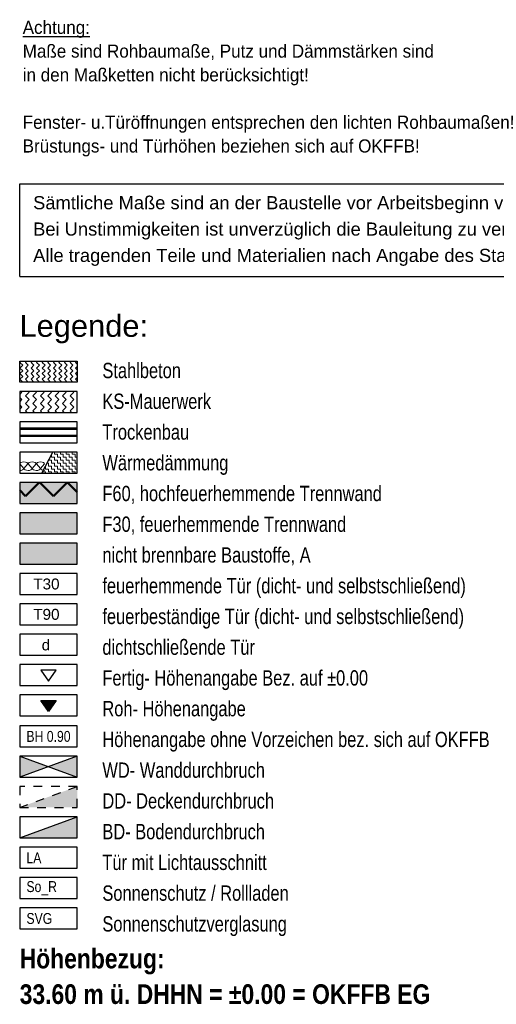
# Model space of a CAD drawing. Header units: metres. Extents: x 1314 to 1415, y -87 to -52.
# Tile 151 of 256: x 1379.64 to 1385.09, y -80.27 to -69.01. Entities that reach past the tile are written whole.
import ezdxf

# ---------------------------------------------------------------- set-up
doc = ezdxf.new("R2010")
doc.units = ezdxf.units.M
doc.linetypes.add('AUSGEZOGEN', pattern=[0])
doc.linetypes.add('VERDECKT2_S2', pattern=[0.15, 0.1, -0.05])
for name, color, linetype, lineweight in [('XR$1$Fenster', 3, 'AUSGEZOGEN', 18), ('XR$1$Legende', 4, 'AUSGEZOGEN', 13), ('XR$1$Muster', 4, 'AUSGEZOGEN', 13), ('XR$1$Möblierung', 4, 'AUSGEZOGEN', 13), ('XR$1$STANDARD_1', 7, 'AUSGEZOGEN', 25)]:
    doc.layers.add(name, color=color, linetype=linetype, lineweight=lineweight)
doc.styles.add('ARIAL', font='arial.ttf')

# ---------------------------------------------------------------- blocks, each defined once
blk = doc.blocks.new('MUSTERELEMENT_0')
at = {"layer": 'XR$1$Muster', "color": 52, "linetype": 'AUSGEZOGEN', "lineweight": 13, "transparency": 33554687}
for p, q in [((1379.686, -74.141), (1379.641, -74.091)), ((1379.734, -74.091), (1379.688, -74.141)), ((1379.782, -74.141), (1379.736, -74.091)), ((1379.829, -74.091), (1379.784, -74.141)), ((1379.877, -74.141), (1379.831, -74.091)), ((1379.925, -74.091), (1379.879, -74.141))]:
    blk.add_line(p, q, dxfattribs=at)
for centre, start_param, end_param in [((1379.687, -74.091), 3.141593, 6.283185), ((1379.783, -74.091), 3.141593, 6.283185), ((1379.878, -74.091), 3.141593, 6.283185), ((1379.64, -74.141), 1.570796, 3.141593), ((1379.735, -74.141), 0, 1.570796), ((1379.735, -74.141), 1.570796, 3.141593), ((1379.83, -74.141), 0, 1.570796), ((1379.83, -74.141), 1.570796, 3.141593), ((1379.926, -74.141), 0, 1.570796)]:
    blk.add_ellipse(centre, major_axis=(-0.0467, 0), ratio=0.52455, start_param=start_param, end_param=end_param, dxfattribs=at)
blk = doc.blocks.new('NSY144')
at = {"color": 0, "linetype": 'ByBlock', "lineweight": -2}
for p, q in [((0.035, 0.05), (-0.035, 0.05)), ((-0.035, 0.05), (0, 0)), ((0, 0), (0.035, 0.05))]:
    blk.add_line(p, q, dxfattribs=at)
blk = doc.blocks.new('NSY145')
at = {"color": 0, "linetype": 'ByBlock', "lineweight": -2}
for p, q in [((-0.035, 0.05), (0, 0.05)), ((0, 0), (-0.035, 0.05)), ((0.0302, 0.0475), (-0.0302, 0.0475)), ((-0.0302, 0.0475), (0, 0.0044)), ((0, 0.05), (0.035, 0.05)), ((0.035, 0.05), (0, 0)), ((0, 0.0044), (0.0302, 0.0475)), ((-0.0254, 0.045), (0, 0.045)), ((0, 0.0087), (-0.0254, 0.045)), ((0.0206, 0.0425), (-0.0206, 0.0425)), ((-0.0206, 0.0425), (0, 0.0131)), ((-0.0159, 0.04), (0, 0.04)), ((0, 0.0174), (-0.0159, 0.04)), ((0.011, 0.0375), (-0.011, 0.0375)), ((-0.011, 0.0375), (0, 0.0218)), ((-0.0063, 0.035), (0, 0.035)), ((0, 0.0261), (-0.0063, 0.035)), ((0.0014, 0.0325), (-0.0014, 0.0325)), ((-0.0014, 0.0325), (0, 0.0305)), ((0, 0.045), (0.0254, 0.045)), ((0.0254, 0.045), (0, 0.0087)), ((0, 0.0131), (0.0206, 0.0425)), ((0, 0.04), (0.0159, 0.04)), ((0.0159, 0.04), (0, 0.0174)), ((0, 0.0218), (0.011, 0.0375)), ((0, 0.035), (0.0063, 0.035)), ((0.0063, 0.035), (0, 0.0261)), ((0, 0.0305), (0.0014, 0.0325))]:
    blk.add_line(p, q, dxfattribs=at)

msp = doc.modelspace()

# ---------------------------------------------------------------- hatches: boundary and pattern name
at = {"layer": 'XR$1$Fenster', "linetype": 'AUSGEZOGEN', "lineweight": 13, "transparency": 33554687}
h = msp.add_hatch(dxfattribs=at)
h.set_pattern_fill('MUSTER', color=3, scale=0.06, angle=315, style=0, pattern_type=2)
h.set_pattern_definition([(315, (0.169706, -4e-17), (0.0848528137, -2e-17), [0.06, -0.06]), (45, (0.169706, -4e-17), (2e-17, 0.0848528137), [0.06, -0.06])])
h.paths.add_polyline_path([(1379.6397, -73.501), (1380.2988, -73.501), (1380.2988, -73.2611), (1379.6397, -73.2611)], flags=0)
at = {"layer": 'XR$1$Fenster', "linetype": 'AUSGEZOGEN', "lineweight": 25, "transparency": 33554687}
for points in [[(1379.9693, -77.5507), (1379.6397, -77.4307), (1379.6397, -77.6706)], [(1380.2988, -77.6706), (1380.2988, -77.4307), (1379.9693, -77.5507)], [(1380.2988, -78.0176), (1380.2988, -77.7777), (1379.6397, -78.0176)], [(1380.2988, -78.3646), (1380.2988, -78.1247), (1379.6397, -78.3646)]]:
    msp.add_hatch(color=250, dxfattribs=at).paths.add_polyline_path(points)
at = {"layer": 'XR$1$Muster', "linetype": 'AUSGEZOGEN', "lineweight": 13, "transparency": 33554687}
h = msp.add_hatch(dxfattribs=at)
h.set_pattern_fill('MUSTER', color=3, scale=0.045, angle=315, style=0, pattern_type=2)
h.set_pattern_definition([(315, (0.12728, -3e-17), (0.0636396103, -1e-17), [0.045, -0.045]), (45, (0.12728, -3e-17), (1e-17, 0.0636396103), [0.045, -0.045])])
h.paths.add_polyline_path([(1379.6397, -73.154), (1380.2988, -73.154), (1380.2988, -72.9141), (1379.6397, -72.9141)], flags=0)
h = msp.add_hatch(dxfattribs=at)
h.set_pattern_fill('MUSTER', color=52, scale=0.03375, style=0, pattern_type=2)
h.set_pattern_definition([(0, (0.0675, 0.0675), (0.03375, 0.03375), [0.03375, -0.03375]), (90, (0.0675, 0.0675), (-0.03375, 0.03375), [0.03375, -0.03375])])
h.paths.add_polyline_path([(1379.8951, -74.1949), (1380.2988, -74.1949), (1380.2988, -73.955), (1380.0191, -73.955)], flags=0)
at = {"layer": 'XR$1$Muster', "linetype": 'AUSGEZOGEN', "lineweight": 50, "transparency": 33554687}
h = msp.add_hatch(dxfattribs=at)
h.set_pattern_fill('MUSTER', color=202, scale=0.225, angle=45, style=0, pattern_type=2)
h.set_pattern_definition([(45, (-6e-17, 0.6364), (-2e-17, 0.31819805), [0.225, -0.225]), (135, (-6e-17, 0.6364), (-0.31819805, 2e-17), [0.225, -0.225])])
h.paths.add_polyline_path([(1379.6397, -74.5367), (1380.2988, -74.5367), (1380.2988, -74.302), (1379.6397, -74.302)], flags=0)
at = {"layer": 'XR$1$Möblierung', "linetype": 'AUSGEZOGEN', "lineweight": 18, "true_color": 0xe67b4d, "transparency": 33554687}
msp.add_hatch(color=23, dxfattribs=at).paths.add_polyline_path([(1379.6397, -74.5419), (1380.2988, -74.5419), (1380.2988, -74.302), (1379.6397, -74.302)])
at = {"layer": 'XR$1$STANDARD_1', "linetype": 'AUSGEZOGEN', "lineweight": 140, "true_color": 0xffdd96, "transparency": 33554687}
msp.add_hatch(color=41, dxfattribs=at).paths.add_polyline_path([(1379.6397, -74.8888), (1380.2988, -74.8888), (1380.2988, -74.6489), (1379.6397, -74.6489)])
at = {"layer": 'XR$1$STANDARD_1', "linetype": 'AUSGEZOGEN', "lineweight": 140, "transparency": 33554687}
msp.add_hatch(color=35, dxfattribs=at).paths.add_polyline_path([(1379.6397, -75.2358), (1380.2988, -75.2358), (1380.2988, -74.9959), (1379.6397, -74.9959)])

# ---------------------------------------------------------------- linework, layer by layer
at = {"layer": 'XR$1$Fenster', "color": 7, "linetype": 'AUSGEZOGEN', "lineweight": 25, "transparency": 33554687}
for p, q in [((1379.6397, -72.9141), (1380.2988, -72.9141)), ((1379.6397, -73.154), (1379.6397, -72.9141)), ((1380.2988, -72.9141), (1380.2988, -73.154)), ((1380.2988, -73.154), (1379.6397, -73.154)), ((1380.2988, -73.2611), (1379.6397, -73.2611)), ((1379.6397, -73.2611), (1379.6397, -73.501)), ((1380.2988, -73.501), (1380.2988, -73.2611)), ((1379.6397, -73.501), (1380.2988, -73.501)), ((1380.2988, -73.608), (1379.6397, -73.608)), ((1379.6397, -73.608), (1379.6397, -73.8479)), ((1380.2988, -73.8479), (1380.2988, -73.608)), ((1379.6397, -73.8479), (1380.2988, -73.8479)), ((1380.2988, -73.955), (1379.6397, -73.955)), ((1379.6397, -73.955), (1379.6397, -74.1949)), ((1379.8951, -74.1949), (1380.0191, -73.955)), ((1380.2988, -74.1949), (1380.2988, -73.955)), ((1379.6397, -74.1949), (1380.2988, -74.1949)), ((1380.2988, -74.302), (1379.6397, -74.302)), ((1379.6397, -74.302), (1379.6397, -74.5419)), ((1380.2988, -74.5419), (1380.2988, -74.302)), ((1379.6397, -74.5419), (1380.2988, -74.5419)), ((1380.2988, -74.6489), (1379.6397, -74.6489)), ((1379.6397, -74.6489), (1379.6397, -74.8888)), ((1380.2988, -74.8888), (1380.2988, -74.6489)), ((1379.6397, -74.8888), (1380.2988, -74.8888)), ((1380.2988, -74.9959), (1379.6397, -74.9959)), ((1379.6397, -74.9959), (1379.6397, -75.2358)), ((1380.2988, -75.2358), (1380.2988, -74.9959)), ((1379.6397, -75.2358), (1380.2988, -75.2358)), ((1380.2988, -75.3429), (1379.6397, -75.3429)), ((1379.6397, -75.3429), (1379.6397, -75.5828)), ((1380.2988, -75.5828), (1380.2988, -75.3429)), ((1379.6397, -75.5828), (1380.2988, -75.5828)), ((1380.2988, -75.6898), (1379.6397, -75.6898)), ((1379.6397, -75.6898), (1379.6397, -75.9297)), ((1380.2988, -75.9297), (1380.2988, -75.6898)), ((1379.6397, -75.9297), (1380.2988, -75.9297)), ((1380.2988, -76.0368), (1379.6397, -76.0368)), ((1379.6397, -76.0368), (1379.6397, -76.2767)), ((1380.2988, -76.2767), (1380.2988, -76.0368)), ((1379.6397, -76.2767), (1380.2988, -76.2767)), ((1380.2988, -76.3838), (1379.6397, -76.3838)), ((1379.6397, -76.3838), (1379.6397, -76.6237)), ((1380.2988, -76.6237), (1380.2988, -76.3838)), ((1379.6397, -76.6237), (1380.2988, -76.6237)), ((1380.2988, -76.7307), (1379.6397, -76.7307)), ((1379.6397, -76.7307), (1379.6397, -76.9706)), ((1380.2988, -76.9706), (1380.2988, -76.7307)), ((1379.6397, -76.9706), (1380.2988, -76.9706)), ((1380.2988, -77.0838), (1379.6397, -77.0838)), ((1379.6397, -77.0838), (1379.6397, -77.3237)), ((1380.2988, -77.3237), (1380.2988, -77.0838)), ((1379.6397, -77.3237), (1380.2988, -77.3237)), ((1380.2988, -77.4307), (1379.6397, -77.4307)), ((1379.6397, -77.4307), (1379.6397, -77.6706)), ((1379.6397, -77.4307), (1380.2988, -77.6706)), ((1380.2988, -77.4307), (1379.6397, -77.6706)), ((1380.2988, -77.6706), (1380.2988, -77.4307)), ((1379.6397, -77.6706), (1380.2988, -77.6706)), ((1380.2988, -78.1247), (1379.6397, -78.1247)), ((1379.6397, -78.1247), (1379.6397, -78.3646)), ((1379.6397, -78.3646), (1380.2988, -78.1247)), ((1380.2988, -78.3646), (1380.2988, -78.1247)), ((1379.6397, -78.3646), (1380.2988, -78.3646)), ((1380.2988, -78.4716), (1379.6397, -78.4716)), ((1379.6397, -78.4716), (1379.6397, -78.7116)), ((1380.2988, -78.7116), (1380.2988, -78.4716)), ((1379.6397, -78.7116), (1380.2988, -78.7116)), ((1380.2988, -78.8186), (1379.6397, -78.8186)), ((1379.6397, -78.8186), (1379.6397, -79.0585)), ((1380.2988, -79.0585), (1380.2988, -78.8186)), ((1379.6397, -79.0585), (1380.2988, -79.0585)), ((1380.2988, -79.1656), (1379.6397, -79.1656)), ((1379.6397, -79.1656), (1379.6397, -79.4055)), ((1380.2988, -79.4055), (1380.2988, -79.1656)), ((1379.6397, -79.4055), (1380.2988, -79.4055))]:
    msp.add_line(p, q, dxfattribs=at)
at = {"layer": 'XR$1$Fenster', "color": 7, "linetype": 'VERDECKT2_S2', "lineweight": 25, "transparency": 33554687}
for p, q in [((1380.2988, -77.7777), (1379.6397, -77.7777)), ((1379.6397, -77.7777), (1379.6397, -78.0176)), ((1379.6397, -78.0176), (1380.2988, -77.7777)), ((1380.2988, -78.0176), (1380.2988, -77.7777)), ((1379.6397, -78.0176), (1380.2988, -78.0176))]:
    msp.add_line(p, q, dxfattribs=at)
at = {"layer": 'XR$1$Legende', "color": 7, "linetype": 'AUSGEZOGEN', "lineweight": 25, "transparency": 33554687}
for p, q in [((1379.6397, -70.8861), (1387.5097, -70.8861)), ((1379.6397, -71.9461), (1379.6397, -70.8861)), ((1379.6397, -71.9461), (1387.5097, -71.9461))]:
    msp.add_line(p, q, dxfattribs=at)
at = {"layer": 'XR$1$STANDARD_1', "color": 4, "linetype": 'AUSGEZOGEN', "lineweight": 13, "transparency": 33554687}
for p, q in [((1380.2988, -73.6795), (1379.6397, -73.6795)), ((1380.2988, -73.6877), (1379.6397, -73.6877)), ((1380.2988, -73.6958), (1379.6397, -73.6958)), ((1380.2988, -73.7608), (1379.6397, -73.7608)), ((1380.2988, -73.7689), (1379.6397, -73.7689)), ((1380.2988, -73.777), (1379.6397, -73.777))]:
    msp.add_line(p, q, dxfattribs=at)

# ---------------------------------------------------------------- block references
at = {"layer": 'XR$1$Fenster', "color": 7, "linetype": 'AUSGEZOGEN', "lineweight": 25, "transparency": 33554687, "xscale": 2.499999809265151, "yscale": 2.499999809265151, "zscale": 2.499999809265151}
for name, p in [('NSY144', (1379.9693, -76.5737)), ('NSY145', (1379.9693, -76.9206))]:
    msp.add_blockref(name, p, dxfattribs=at)
at = {"layer": 'XR$1$Muster', "color": 52, "linetype": 'AUSGEZOGEN', "lineweight": 13, "transparency": 33554687}
msp.add_blockref('MUSTERELEMENT_0', (0, 0), dxfattribs=at)

# ---------------------------------------------------------------- texts
at = {"layer": 'XR$1$Fenster', "color": 5, "linetype": 'AUSGEZOGEN', "lineweight": 35, "transparency": 33554687, "insert": (1380.373, -72.5498), "char_height": 0.25, "width": 1.592345, "attachment_point": 5, "style": 'ARIAL'}
msp.add_mtext('\\W1.01;Legende:', dxfattribs=at)
at = {"layer": 'XR$1$Fenster', "color": 4, "linetype": 'AUSGEZOGEN', "lineweight": 25, "transparency": 33554687, "insert": (1380.5862, -72.9347), "char_height": 0.175, "width": 4.518878, "attachment_point": 1, "line_spacing_factor": 1.204819, "style": 'ARIAL'}
msp.add_mtext('\\A1;{\\fArial|i0|b0;\\H0.175000;\\W0.769231;\\C4;Stahlbeton}\\P{\\fArial|i0|b0;\\H0.175000;\\W0.769231;\\C4;KS-Mauerwerk}\\P{\\fArial|i0|b0;\\H0.175000;\\W0.769231;\\C4;Trockenbau}\\P{\\fArial|i0|b0;\\H0.175000;\\W0.769231;\\C4;Wärmedämmung}\\P{\\fArial|i0|b0;\\H0.175000;\\W0.769231;\\C4;F60, hochfeuerhemmende Trennwand}\\P{\\fArial|i0|b0;\\H0.175000;\\W0.769231;\\C4;F30, feuerhemmende Trennwand}\\P{\\fArial|i0|b0;\\H0.175000;\\W0.769231;\\C4;nicht brennbare Baustoffe, A}\\P{\\fArial|i0|b0;\\H0.175000;\\W0.769231;\\C4;feuerhemmende Tür (dicht- und selbstschließend)}\\P{\\fArial|i0|b0;\\H0.175000;\\W0.769231;\\C4;feuerbeständige Tür (dicht- und selbstschließend)}\\P{\\fArial|i0|b0;\\H0.175000;\\W0.769231;\\C4;dichtschließende Tür}\\P{\\fArial|i0|b0;\\H0.175000;\\W0.769231;\\C4;Fertig- Höhenangabe Bez. auf ±0.00}\\P{\\fArial|i0|b0;\\H0.175000;\\W0.769231;\\C4;Roh- Höhenangabe}\\P{\\fArial|i0|b0;\\H0.175000;\\W0.769231;\\C4;Höhenangabe ohne Vorzeichen bez. sich auf OKFFB}\\P{\\fArial|i0|b0;\\H0.175000;\\W0.769231;\\C4;WD- Wanddurchbruch }\\P{\\fArial|i0|b0;\\H0.175000;\\W0.769231;\\C4;DD- Deckendurchbruch}\\P{\\fArial|i0|b0;\\H0.175000;\\W0.769231;\\C4;BD- Bodendurchbruch}\\P{\\fArial|i0|b0;\\H0.175000;\\W0.769231;\\C4;Tür mit Lichtausschnitt}\\P{\\fArial|i0|b0;\\H0.175000;\\W0.769231;\\C4;Sonnenschutz / Rollladen}\\P{\\fArial|i0|b0;\\H0.175000;\\W0.769231;\\C4;Sonnenschutzverglasung}\\P', dxfattribs=at)
at = {"layer": 'XR$1$Fenster', "color": 3, "linetype": 'AUSGEZOGEN', "lineweight": 18, "transparency": 33554687, "char_height": 0.125, "attachment_point": 4, "style": 'ARIAL'}
for s, insert, width in [('\\W0.80;BH 0.90', (1379.7171, -77.2063), 0.556752), ('\\W0.80;LA', (1379.7171, -78.5942), 0.221512), ('\\W0.80;So_R', (1379.7171, -78.9412), 0.401819), ('\\W0.80;SVG', (1379.7171, -79.2881), 0.344781)]:
    msp.add_mtext(s, dxfattribs=dict(at, insert=insert, width=width))
at = {"layer": 'XR$1$Legende', "color": 7, "linetype": 'AUSGEZOGEN', "lineweight": 25, "transparency": 33554687, "char_height": 0.15, "attachment_point": 1, "style": 'ARIAL'}
for s, insert, width, line_spacing_factor in [('\\A1;{\\L\\fArial|i0|b0;\\H0.150000;\\W1.000000;\\C7;Achtung:\\l}\\P{\\fArial|i0|b0;\\H0.150000;\\W1.000000;\\C7;Maße sind Rohbaumaße, Putz und Dämmstärken sind }\\P{\\fArial|i0|b0;\\H0.150000;\\W1.000000;\\C7;in den Maßketten nicht berücksichtigt!}\\P}\\P{\\fArial|i0|b0;\\H0.150000;\\W1.000000;\\C7;Fenster- u.Türöffnungen entsprechen den lichten Rohbaumaßen!}\\P{\\fArial|i0|b0;\\H0.150000;\\W1.000000;\\C7;Brüstungs- und Türhöhen beziehen sich auf OKFFB!}\\P', (1379.6743, -69.0242), 6.147627, 1.084337), ('\\A1;{\\fArial|i0|b0;\\H0.150000;\\W1.000000;\\C7;Sämtliche Maße sind an der Baustelle vor Arbeitsbeginn verantwortlich zu prüfen.}\\P{\\fArial|i0|b0;\\H0.150000;\\W1.000000;\\C7;Bei Unstimmigkeiten ist unverzüglich die Bauleitung zu verständigen.}\\P{\\fArial|i0|b0;\\H0.150000;\\W1.000000;\\C7;Alle tragenden Teile und Materialien nach Angabe des Statikers.}\\P', (1379.7937, -71.0286), 7.667878, 1.204819)]:
    msp.add_mtext(s, dxfattribs=dict(at, insert=insert, width=width, line_spacing_factor=line_spacing_factor))
at = {"layer": 'XR$1$Legende', "color": 3, "linetype": 'AUSGEZOGEN', "lineweight": 25, "transparency": 33554687, "insert": (1379.6397, -79.633), "char_height": 0.225, "width": 4.877883, "attachment_point": 1, "line_spacing_factor": 1.084337, "style": 'ARIAL'}
msp.add_mtext('\\A1;{\\fArial|i0|b1;\\H0.225000;\\W0.833333;\\C3;Höhenbezug:}\\P{\\fArial|i0|b1;\\H0.225000;\\W0.833333;\\C3;33.60 m ü. DHHN = ±0.00 = OKFFB EG }\\P', dxfattribs=at)
at = {"layer": 'XR$1$STANDARD_1', "color": 30, "linetype": 'AUSGEZOGEN', "lineweight": 25, "transparency": 33554687, "char_height": 0.125, "attachment_point": 7, "style": 'ARIAL'}
for s, insert, width in [('\\W1.00;T30', (1379.7951, -75.5271), 0.364497), ('\\W1.00;T90', (1379.7951, -75.8741), 0.364497), ('\\W0.99;d', (1379.8921, -76.2241), 0.159811)]:
    msp.add_mtext(s, dxfattribs=dict(at, insert=insert, width=width))

doc.saveas('drawing.dxf')
